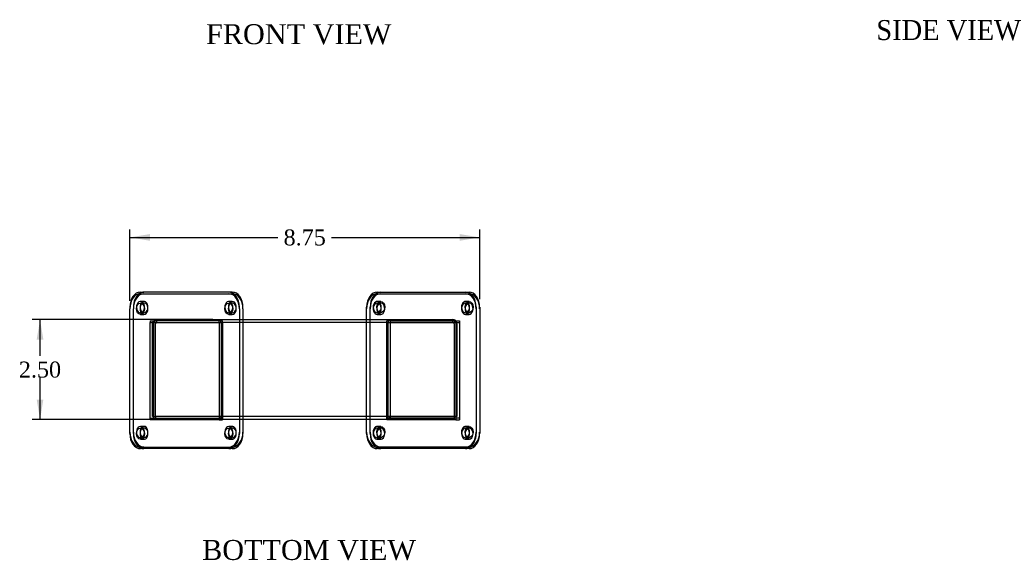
# Model space of a CAD drawing. Header units: inches. Extents: x 10.1 to 76.1, y 6.9 to 51.4.
# Tile 1 of 3: x 10.1 to 34.8, y 6.9 to 20.4. Entities that reach past the tile are written whole.
import ezdxf
from ezdxf.enums import TextEntityAlignment as Align
from ezdxf.lldxf.tags import DXFTag

# ---------------------------------------------------------------- set-up
doc = ezdxf.new("R2010")
doc.units = ezdxf.units.IN
doc.header["$MEASUREMENT"] = 0
for name, color, linetype in [('COM52961', 7, 'CONTINUOUS'), ('COM71024', 7, 'CONTINUOUS'), ('DEFAULT', 7, 'CONTINUOUS')]:
    doc.layers.add(name, color=color, linetype=linetype)
doc.styles.add('SEACAD_TIMES_NEW_ROMAN', font='times.ttf')
tags = doc.linetypes.add('HIDDEN2', pattern=[0.1875, 0.125, -0.0625]).pattern_tags.tags
tags[6:7] = [DXFTag(74, 4), DXFTag(75, 0), DXFTag(340, '0'), DXFTag(46, 0.0), DXFTag(50, 0.0), DXFTag(44, 0.0), DXFTag(45, 0.0)]
tags[4:5] = [DXFTag(74, 4), DXFTag(75, 0), DXFTag(340, '0'), DXFTag(46, 0.0), DXFTag(50, 0.0), DXFTag(44, 0.0), DXFTag(45, 0.0)]

# ---------------------------------------------------------------- blocks, each defined once
blk = doc.blocks.new('GDIMGGROUP8')
at = {"layer": 'DEFAULT', "linetype": 'Continuous'}
for points in [[(10.554, 12.419), (10.721, 12.419), (10.638, 12.919)], [(10.554, 10.919), (10.638, 10.419), (10.721, 10.919)]]:
    blk.add_hatch(color=136, dxfattribs=at).paths.add_polyline_path(points)
at = {"layer": 'DEFAULT', "color": 136, "linetype": 'Continuous'}
for p, q in [((14.962, 12.919), (10.438, 12.919)), ((10.638, 12.009), (10.638, 12.919)), ((10.638, 10.419), (10.638, 11.469)), ((14.926, 10.419), (10.438, 10.419))]:
    blk.add_line(p, q, dxfattribs=at)
at = {"layer": 'DEFAULT', "color": 136, "linetype": 'Continuous', "style": 'SEACAD_TIMES_NEW_ROMAN'}
blk.add_text('2.50', height=0.4, dxfattribs=at).set_placement((10.107, 11.869), align=Align.TOP_LEFT)
blk = doc.blocks.new('GDIMGGROUP12')
at = {"layer": 'DEFAULT', "linetype": 'Continuous'}
for points in [[(13.384, 15.058), (12.884, 14.974), (13.384, 14.891)], [(21.135, 15.058), (21.135, 14.891), (21.635, 14.974)]]:
    blk.add_hatch(color=136, dxfattribs=at).paths.add_polyline_path(points)
at = {"layer": 'DEFAULT', "color": 136, "linetype": 'Continuous'}
for p, q in [((12.884, 13.391), (12.884, 15.174)), ((21.635, 13.431), (21.635, 15.174)), ((12.884, 14.974), (16.589, 14.974)), ((17.93, 14.974), (21.635, 14.974))]:
    blk.add_line(p, q, dxfattribs=at)
at = {"layer": 'DEFAULT', "color": 136, "linetype": 'Continuous', "style": 'SEACAD_TIMES_NEW_ROMAN'}
blk.add_text('8.75', height=0.4, dxfattribs=at).set_placement((16.729, 15.174), align=Align.TOP_LEFT)

msp = doc.modelspace()

# ---------------------------------------------------------------- linework, layer by layer
at = {"layer": 'COM52961', "color": 7, "linetype": 'Continuous'}
for p, q in [((13.451, 10.491), (13.451, 12.811)), ((13.534, 12.836), (13.523, 12.847)), ((13.523, 10.491), (13.523, 12.811)), ((15.713, 12.919), (18.806, 12.919)), ((18.806, 12.847), (15.713, 12.847)), ((19.403, 12.847), (20.959, 12.847)), ((20.959, 12.847), (20.959, 12.887)), ((20.985, 12.836), (21.035, 12.887)), ((20.995, 12.811), (20.995, 10.491)), ((21.067, 12.811), (21.067, 10.491)), ((13.451, 10.491), (13.523, 10.491)), ((13.523, 10.491), (13.523, 10.419)), ((15.116, 10.491), (13.523, 10.491)), ((15.116, 10.419), (13.523, 10.419)), ((18.806, 10.419), (15.713, 10.419)), ((20.995, 10.491), (19.403, 10.491)), ((21.067, 10.491), (20.995, 10.491)), ((20.995, 10.491), (20.995, 10.45))]:
    msp.add_line(p, q, dxfattribs=at)
at = {"layer": 'COM52961', "color": 7, "linetype": 'HIDDEN2'}
for p, q in [((13.523, 12.847), (13.483, 12.887)), ((13.559, 12.919), (15.162, 12.919)), ((13.559, 12.847), (13.559, 12.919)), ((15.162, 12.919), (15.713, 12.919)), ((15.162, 12.847), (15.162, 12.919)), ((15.171, 12.847), (15.171, 10.527)), ((15.713, 12.847), (15.175, 12.847)), ((18.806, 12.919), (19.357, 12.919)), ((19.348, 12.847), (18.806, 12.847)), ((19.348, 12.847), (19.357, 12.847)), ((19.348, 10.527), (19.348, 12.847)), ((19.357, 12.919), (20.959, 12.919)), ((19.357, 12.847), (19.357, 12.919)), ((19.357, 12.847), (19.403, 12.847)), ((20.959, 12.887), (20.959, 12.919)), ((21.035, 12.887), (21.036, 12.887)), ((15.126, 10.491), (15.116, 10.491)), ((15.126, 10.419), (15.116, 10.419)), ((19.393, 10.491), (15.126, 10.491)), ((15.126, 10.491), (15.126, 10.419)), ((15.713, 10.419), (15.126, 10.419)), ((15.171, 10.527), (15.171, 10.45)), ((19.393, 10.419), (18.806, 10.419)), ((19.348, 10.45), (19.348, 10.527)), ((19.403, 10.491), (19.393, 10.491)), ((19.393, 10.491), (19.393, 10.419)), ((20.995, 10.419), (19.393, 10.419)), ((20.995, 10.45), (20.995, 10.419))]:
    msp.add_line(p, q, dxfattribs=at)
at = {"layer": 'COM52961', "color": 7, "linetype": 'Continuous'}
for centre, radius, start, end in [((13.559, 12.811), 0.108, 160.5288, 180), ((13.559, 12.811), 0.036, 135, 180), ((13.559, 12.811), 0.036, 90, 135), ((20.959, 12.811), 0.036, 45, 90), ((20.959, 12.811), 0.036, 0, 45), ((20.959, 12.811), 0.108, 0, 45)]:
    msp.add_arc(centre, radius, start, end, dxfattribs=at)
at = {"layer": 'COM52961', "color": 7, "linetype": 'HIDDEN2'}
for centre, radius, start, end in [((13.559, 12.811), 0.108, 135, 160.5288), ((13.559, 12.811), 0.108, 90, 135), ((20.959, 12.811), 0.108, 45, 90), ((15.124, 10.602), 0.112, 270.9826, 295.1122), ((19.395, 10.602), 0.112, 244.8878, 269.0174)]:
    msp.add_arc(centre, radius, start, end, dxfattribs=at)
for points in [[(15.171, 10.45), (15.164, 10.44), (15.156, 10.432), (15.141, 10.422), (15.133, 10.419), (15.126, 10.419)], [(19.393, 10.419), (19.385, 10.419), (19.378, 10.422), (19.363, 10.432), (19.355, 10.44), (19.348, 10.45)]]:
    msp.add_open_spline(points, degree=3, knots=[0, 0, 0, 0, 0.5, 0.5, 1, 1, 1, 1], dxfattribs=at)
at = {"layer": 'COM71024', "color": 7, "linetype": 'Continuous'}
for p, q in [((13.149, 13.606), (13.238, 13.606)), ((13.149, 13.566), (15.359, 13.566)), ((15.447, 13.606), (13.238, 13.606)), ((15.359, 13.566), (15.447, 13.566)), ((19.071, 13.606), (19.16, 13.606)), ((19.16, 13.606), (21.369, 13.606)), ((12.884, 13.231), (12.884, 13.191)), ((12.884, 10.066), (12.884, 13.191)), ((15.624, 13.191), (15.624, 10.066)), ((15.713, 13.191), (15.713, 13.231)), ((15.713, 13.191), (15.713, 10.066)), ((18.806, 10.106), (18.806, 13.231)), ((18.895, 10.106), (18.895, 13.231)), ((21.635, 13.231), (21.635, 10.106)), ((13.393, 10.41), (13.393, 12.847)), ((13.393, 12.847), (15.116, 12.847)), ((15.116, 12.847), (15.116, 10.41)), ((19.403, 10.45), (19.403, 12.887)), ((19.403, 12.887), (21.126, 12.887)), ((21.038, 12.887), (21.038, 12.885)), ((21.126, 12.887), (21.126, 10.45)), ((15.116, 10.41), (13.393, 10.41)), ((13.481, 10.41), (13.481, 10.491)), ((13.481, 10.45), (13.523, 10.45)), ((21.126, 10.45), (19.403, 10.45)), ((21.038, 10.491), (21.038, 10.45)), ((18.806, 10.066), (18.806, 10.106)), ((21.635, 10.106), (21.635, 10.066)), ((15.359, 9.691), (13.149, 9.691)), ((15.447, 9.691), (15.359, 9.691)), ((19.16, 9.731), (19.071, 9.731)), ((21.281, 9.691), (19.071, 9.691)), ((21.369, 9.731), (19.16, 9.731)), ((21.369, 9.691), (21.281, 9.691))]:
    msp.add_line(p, q, dxfattribs=at)
at = {"layer": 'COM71024', "color": 7, "linetype": 'HIDDEN2'}
for p, q in [((19.071, 13.566), (21.281, 13.566)), ((21.281, 13.566), (21.369, 13.566)), ((13.238, 13.371), (13.149, 13.371)), ((13.238, 13.331), (13.149, 13.331)), ((15.447, 13.371), (15.359, 13.371)), ((15.447, 13.331), (15.359, 13.331)), ((19.16, 13.371), (19.071, 13.371)), ((19.16, 13.331), (19.071, 13.331)), ((21.369, 13.371), (21.281, 13.371)), ((21.369, 13.331), (21.281, 13.331)), ((12.973, 13.231), (12.973, 13.191)), ((12.973, 10.066), (12.973, 13.191)), ((13.149, 13.09), (13.238, 13.09)), ((15.359, 13.09), (15.447, 13.09)), ((15.624, 13.191), (15.624, 13.231)), ((19.071, 13.09), (19.16, 13.09)), ((21.281, 13.09), (21.369, 13.09)), ((21.546, 13.231), (21.546, 10.106)), ((13.149, 13.05), (13.238, 13.05)), ((13.393, 12.887), (13.481, 12.887)), ((13.393, 12.887), (13.393, 12.847)), ((15.204, 12.887), (13.481, 12.887)), ((13.481, 12.887), (13.481, 12.847)), ((13.481, 10.491), (13.481, 12.847)), ((15.116, 12.847), (15.116, 12.887)), ((15.116, 12.847), (15.175, 12.847)), ((15.204, 12.847), (15.204, 12.887)), ((15.204, 12.847), (15.204, 10.41)), ((15.359, 13.05), (15.447, 13.05)), ((19.071, 13.05), (19.16, 13.05)), ((19.403, 12.887), (19.315, 12.887)), ((19.315, 10.45), (19.315, 12.887)), ((20.959, 12.847), (21.038, 12.847)), ((21.038, 12.885), (21.038, 10.491)), ((21.038, 12.847), (21.126, 12.847)), ((21.281, 13.05), (21.369, 13.05)), ((13.393, 10.45), (13.481, 10.45)), ((13.523, 10.45), (15.204, 10.45)), ((15.116, 10.41), (15.204, 10.41)), ((19.403, 10.45), (19.315, 10.45)), ((19.315, 10.41), (19.315, 10.45)), ((21.038, 10.41), (19.315, 10.41)), ((19.403, 10.41), (19.403, 10.45)), ((21.038, 10.45), (21.038, 10.41)), ((21.038, 10.41), (21.126, 10.41)), ((21.126, 10.45), (21.126, 10.41)), ((13.238, 10.246), (13.149, 10.246)), ((13.238, 10.206), (13.149, 10.206)), ((15.447, 10.246), (15.359, 10.246)), ((15.447, 10.206), (15.359, 10.206)), ((18.895, 10.066), (18.895, 10.106)), ((19.16, 10.246), (19.071, 10.246)), ((19.16, 10.206), (19.071, 10.206)), ((21.369, 10.246), (21.281, 10.246)), ((21.369, 10.206), (21.281, 10.206)), ((21.546, 10.106), (21.546, 10.066)), ((13.149, 9.965), (13.238, 9.965)), ((13.149, 9.925), (13.238, 9.925)), ((15.359, 9.965), (15.447, 9.965)), ((15.359, 9.925), (15.447, 9.925)), ((19.071, 9.965), (19.16, 9.965)), ((19.071, 9.925), (19.16, 9.925)), ((21.281, 9.965), (21.369, 9.965)), ((21.281, 9.925), (21.369, 9.925)), ((13.238, 9.731), (13.149, 9.731)), ((13.238, 9.731), (15.447, 9.731))]:
    msp.add_line(p, q, dxfattribs=at)
at = {"layer": 'COM71024', "color": 7, "linetype": 'Continuous'}
for centre, major_axis, start_param, end_param in [((13.149, 13.231), (0, -0.375), 3.141593, 4.712389), ((13.149, 13.191), (0, 0.375), 0, 1.570796), ((13.238, 13.231), (0, 0.375), 0, 0.485601), ((15.359, 13.191), (0, -0.375), 1.570796, 3.141593), ((15.447, 13.231), (0, -0.375), 1.570796, 3.141593), ((15.447, 13.191), (0, 0.375), 4.712389, 6.283185), ((19.071, 13.231), (0, -0.375), 3.141593, 4.712389), ((19.16, 13.231), (0, 0.375), 0, 1.570796), ((21.369, 13.231), (0, -0.375), 1.570796, 3.141593), ((13.238, 13.191), (0, -0.141), 3.602588, 5.82219), ((15.447, 13.191), (0, -0.141), 3.602588, 5.82219), ((19.16, 13.191), (0, -0.141), 3.602588, 4.569552), ((19.071, 13.191), (0, -0.141), 1.713627, 2.965331), ((19.071, 13.231), (0, -0.141), 0.460995, 2.680597), ((21.369, 13.191), (0, -0.141), 3.602588, 4.569552), ((21.281, 13.191), (0, -0.141), 1.713627, 2.965331), ((21.281, 13.231), (0, -0.141), 0.460995, 2.680597), ((13.238, 13.231), (0, -0.141), 4.85522, 6.106924), ((13.149, 13.231), (0, -0.141), 0.460995, 1.42796), ((15.447, 13.231), (0, 0.141), 1.713628, 2.965331), ((15.359, 13.231), (0, -0.14), 0.460995, 1.42796), ((13.238, 10.066), (0, 0.141), 0.460995, 2.680597), ((15.447, 10.066), (0, 0.141), 0.460995, 2.680597), ((19.071, 10.106), (0, -0.375), 4.712389, 6.283185), ((19.16, 10.106), (0, 0.375), 1.570796, 3.141593), ((19.16, 10.066), (0, 0.141), 0.460995, 1.42796), ((19.071, 10.066), (0, 0.141), 4.85522, 6.106924), ((19.071, 10.106), (0, -0.141), 0.460995, 2.680597), ((21.369, 10.066), (0, 0.141), 0.460995, 1.42796), ((21.281, 10.066), (0, 0.141), 4.85522, 6.106924), ((21.281, 10.106), (0, -0.141), 0.460995, 2.680597), ((21.369, 10.106), (0, -0.375), 0, 1.570796), ((13.149, 10.066), (0, 0.375), 1.570796, 3.141593), ((13.238, 10.106), (0, 0.141), 1.713628, 2.965331), ((13.149, 10.106), (0, 0.141), 3.602588, 4.569553), ((15.447, 10.106), (0, -0.141), 4.85522, 6.106924), ((15.359, 10.066), (0, -0.375), 0, 1.570796), ((15.359, 10.106), (0, 0.141), 3.602588, 4.569553), ((15.447, 10.066), (0, 0.375), 3.141593, 4.712389), ((19.071, 10.066), (0, 0.375), 1.570796, 3.141593), ((21.369, 10.066), (0, 0.375), 3.141593, 4.712389), ((21.281, 10.066), (0, -0.375), 0, 0.485601)]:
    msp.add_ellipse(centre, major_axis=major_axis, ratio=0.707107, start_param=start_param, end_param=end_param, dxfattribs=at)
at = {"layer": 'COM71024', "color": 7, "linetype": 'HIDDEN2'}
for centre, major_axis, start_param, end_param in [((13.238, 13.191), (0, -0.375), 3.141593, 4.712389), ((13.238, 13.231), (0, 0.375), 0.485601, 1.570796), ((15.359, 13.231), (0, 0.375), 4.712389, 6.283185), ((19.071, 13.191), (0, 0.375), 0, 1.570796), ((19.16, 13.191), (0, -0.375), 3.141593, 4.712389), ((21.281, 13.231), (0, 0.375), 4.712389, 6.283185), ((21.281, 13.191), (0, -0.375), 1.570796, 3.141593), ((21.369, 13.191), (0, 0.375), 4.712389, 6.283185), ((13.149, 13.231), (0, -0.141), 1.42796, 6.283185), ((13.238, 13.231), (0, -0.141), 0, 4.85522), ((13.238, 13.191), (0, -0.141), 0, 3.602588), ((15.359, 13.231), (0, -0.14), 1.42796, 6.283185), ((15.447, 13.231), (0, 0.141), 0, 1.713628), ((15.447, 13.191), (0, -0.141), 0, 3.602588), ((15.447, 13.231), (0, 0.141), 2.965331, 6.283185), ((19.071, 13.231), (0, -0.141), 2.680597, 6.283185), ((19.071, 13.191), (0, -0.141), 2.965331, 6.283185), ((19.16, 13.191), (0, -0.141), 0, 3.602588), ((21.281, 13.231), (0, -0.141), 2.680597, 6.283185), ((21.281, 13.191), (0, -0.141), 2.965331, 6.283185), ((21.369, 13.191), (0, -0.141), 0, 3.602588), ((13.149, 13.231), (0, -0.141), 0, 0.460995), ((13.238, 13.191), (0, -0.141), 5.82219, 6.283185), ((13.238, 13.231), (0, -0.141), 6.106924, 6.283185), ((15.359, 13.231), (0, -0.14), 0, 0.460995), ((15.447, 13.191), (0, -0.141), 5.82219, 6.283185), ((19.16, 13.191), (0, -0.141), 4.569552, 6.283185), ((19.071, 13.191), (0, -0.141), 0, 1.713627), ((19.071, 13.231), (0, -0.141), 0, 0.460995), ((21.369, 13.191), (0, -0.141), 4.569552, 6.283185), ((21.281, 13.191), (0, -0.141), 0, 1.713627), ((21.281, 13.231), (0, -0.141), 0, 0.460995), ((13.149, 10.106), (0, -0.375), 4.712389, 6.283185), ((13.238, 10.106), (0, 0.375), 1.570796, 3.141593), ((13.149, 10.106), (0, 0.141), 0, 3.602588), ((13.238, 10.106), (0, 0.141), 0, 1.713628), ((13.149, 10.106), (0, 0.141), 4.569553, 6.283185), ((13.238, 10.066), (0, 0.141), 2.680597, 6.283185), ((13.238, 10.066), (0, 0.141), 0, 0.460995), ((13.238, 10.106), (0, 0.141), 2.965331, 6.283185), ((15.359, 10.106), (0, 0.141), 0, 3.602588), ((15.447, 10.106), (0, -0.141), 0, 4.85522), ((15.359, 10.106), (0, 0.141), 4.569553, 6.283185), ((15.359, 10.106), (0, 0.375), 3.141593, 4.712389), ((15.447, 10.066), (0, 0.141), 2.680597, 6.283185), ((15.447, 10.066), (0, 0.141), 0, 0.460995), ((15.447, 10.106), (0, -0.375), 0, 1.570796), ((19.071, 10.106), (0, -0.141), 2.680597, 6.283185), ((19.071, 10.066), (0, 0.141), 0, 4.85522), ((19.16, 10.066), (0, 0.141), 1.42796, 6.283185), ((19.071, 10.066), (0, 0.141), 6.106924, 6.283185), ((19.16, 10.066), (0, 0.141), 0, 0.460995), ((21.281, 10.066), (0, 0.141), 0, 4.85522), ((21.281, 10.106), (0, -0.141), 2.680597, 6.283185), ((21.369, 10.066), (0, 0.141), 1.42796, 6.283185), ((21.281, 10.066), (0, 0.141), 6.106924, 6.283185), ((21.281, 10.106), (0, 0.375), 3.141593, 4.712389), ((21.369, 10.066), (0, 0.141), 0, 0.460995), ((13.238, 10.066), (0, -0.375), 4.712389, 6.283185), ((15.447, 10.106), (0, -0.141), 6.106924, 6.283185), ((19.16, 10.066), (0, -0.375), 4.712389, 6.283185), ((19.071, 10.106), (0, -0.141), 0, 0.460995), ((21.281, 10.106), (0, -0.141), 0, 0.460995), ((21.281, 10.066), (0, -0.375), 0.485601, 1.570796)]:
    msp.add_ellipse(centre, major_axis=major_axis, ratio=0.707107, start_param=start_param, end_param=end_param, dxfattribs=at)
at = {"layer": 'COM71024', "color": 7, "linetype": 'Continuous'}
for centre, major_axis in [((13.149, 13.191), (0, -0.141)), ((15.359, 13.191), (0, -0.141)), ((19.16, 13.231), (0, -0.141)), ((21.369, 13.231), (0, -0.141)), ((13.149, 10.066), (0, 0.141)), ((15.359, 10.066), (0, 0.141)), ((19.16, 10.106), (0, -0.141)), ((21.369, 10.106), (0, -0.141))]:
    msp.add_ellipse(centre, major_axis=major_axis, ratio=0.707107, dxfattribs=at)

# ---------------------------------------------------------------- block references
at = {"layer": 'DEFAULT'}
for name in ['GDIMGGROUP12', 'GDIMGGROUP8']:
    msp.add_blockref(name, (0, 0), dxfattribs=at)

# ---------------------------------------------------------------- texts
at = {"layer": 'DEFAULT', "color": 136, "linetype": 'Continuous', "style": 'SEACAD_TIMES_NEW_ROMAN'}
for s, p in [('FRONT VIEW', (14.791, 20.308)), ('SIDE VIEW', (31.553, 20.411)), ('BOTTOM VIEW', (14.692, 7.407))]:
    msp.add_text(s, height=0.5, dxfattribs=at).set_placement(p, align=Align.TOP_LEFT)

doc.saveas('drawing.dxf')
